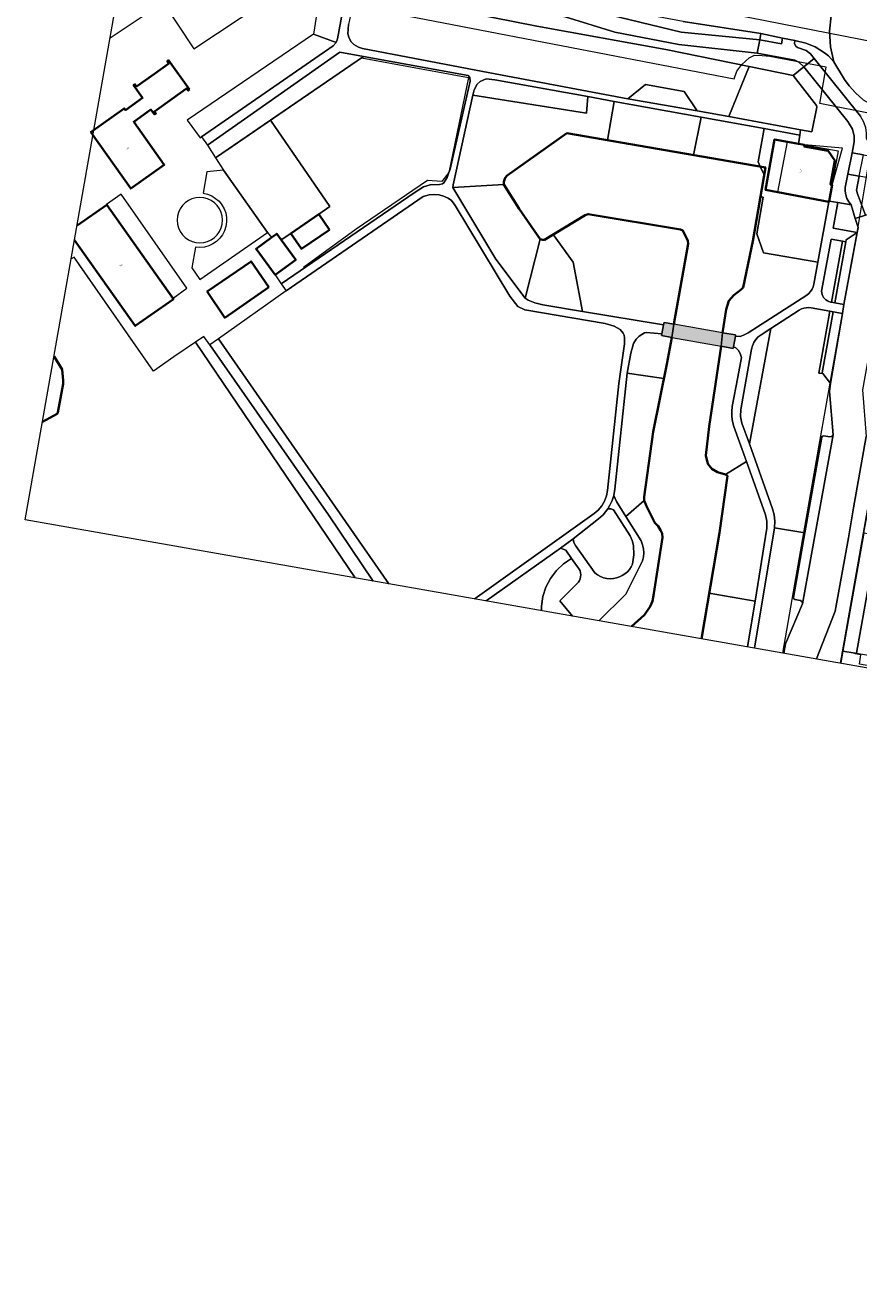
# Model space of a CAD drawing. Header units: metres. Extents: x 2514 to 227642, y 1683 to 852646.
# Tile 1 of 256: x 113345 to 113498, y 426016 to 426248. Entities that reach past the tile are written whole.
import ezdxf
from ezdxf.enums import TextEntityAlignment as Align
from ezdxf.lldxf.tags import DXFTag

# ---------------------------------------------------------------- set-up
doc = ezdxf.new("R2010")
doc.units = ezdxf.units.M
for name, color, linetype, lineweight in [('B-WE-GK-BESCHOEIING-G', 252, 'GK-BESCHOEIING', 35), ('B-WE-GR-BEPLANTING_CULTUUR_BOSPLANTSOEN-GV', 252, 'Continuous', 18), ('B-WE-GR-BEPLANTING_CULTUUR_HEESTERS-GV', 252, 'Continuous', 18), ('B-WE-GR-BEPLANTING_CULTUUR_VASTE PLANTENVAK-GV', 252, 'Continuous', 18), ('B-WE-GR-GROENVOORZIENING-GV', 252, 'Continuous', 18), ('B-WE-IE-TERREINAFSCHEIDING_KUNSTMATIG_HEKWERK-G', 252, 'IE-TERREINAFSCHEIDING-KUNSTMATIG', 18), ('B-WE-KG-GRENS_PERCEEL-GV', 252, 'KG-PERCEEL', 18), ('B-WE-KW-KUNSTWERK-GV', 252, 'Continuous', 18), ('B-WE-KW-KUNSTWERK-V', 252, 'Continuous', 18), ('B-WE-OG-BEBOUWING-GV', 4, 'Continuous', 35), ('B-WE-OG-BEBOUWING_BASSIN-GV', 252, 'Continuous', 35), ('B-WE-OG-BEBOUWING_HUISNUMMER-T25-200', 7, 'Continuous', 25), ('B-WE-OG-BEBOUWING_LUIFEL-GV', 252, 'Continuous', 18), ('B-WE-OG-BEBOUWING_OVERBOUWING-GV', 4, 'Continuous', 18), ('B-WE-OG-TERREIN_CULTUURSCHEIDING-GV', 252, 'Continuous', 18), ('B-WE-OG-TERREIN_ONBEGROEID-GV', 252, 'Continuous', 18), ('B-WE-OG-WATER-GV', 252, 'Continuous', 18), ('B-WE-VH-ONVERHARD-GV', 252, 'Continuous', 18), ('B-WE-VH-VERHARDING_ASFALT-GV', 252, 'Continuous', 18), ('B-WE-VH-VERHARDING_BETONSTRAATSTEEN-GV', 252, 'Continuous', 18), ('B-WE-VH-VERHARDING_GESLOTEN-GV', 252, 'Continuous', 18), ('B-WE-VH-VERHARDING_OPEN-GV', 252, 'Continuous', 18), ('B-WE-VH-VERHARDING_TEGEL-GV', 252, 'Continuous', 18)]:
    doc.layers.add(name, color=color, linetype=linetype, lineweight=lineweight)
doc.layers.add('X-XX-AL-HULPLIJN-G', color=6, linetype='Continuous', lineweight=18, plot=False)
doc.styles.add('NLCS-ISO-M200-T25', font='NLCS-ISO.ttf', dxfattribs={"height": 0.5})
doc.styles.get("Standard").update_dxf_attribs({"font": 'romans'})
doc.linetypes.add('GK-BESCHOEIING', pattern='A,30,-5,[1,NLCS.SHX,S=1,R=0,X=0,Y=0],-5', length=40)
doc.linetypes.add('IE-TERREINAFSCHEIDING-KUNSTMATIG', pattern='A,4,[82,NLCS.SHX,S=0.75,R=90,X=0,Y=0],4,-2', length=10)
tags = doc.linetypes.add('KG-PERCEEL', pattern='A,5.5,-2,["P",Standard,S=1.8,R=0,X=-0.5,Y=-0.9],-2,5.5,-2,[5,NLCS.SHX,S=0.75,R=0,X=0,Y=0],-2', length=19).pattern_tags.tags
tags[6] = DXFTag(74, 10)

msp = doc.modelspace()

# ---------------------------------------------------------------- hatches: boundary and pattern name
at = {"layer": 'B-WE-KW-KUNSTWERK-V'}
msp.add_hatch(color=256, dxfattribs=at).paths.add_polyline_path([(113474.663, 426189.08), (113475.012, 426191.019), (113475.054, 426191.25), (113472.655, 426191.669), (113463.734, 426193.228), (113461.914, 426193.546), (113461.837, 426193.131), (113461.532, 426191.479), (113461.469, 426191.135), (113463.353, 426190.8), (113472.407, 426189.191), (113474.612, 426188.799)])

# ---------------------------------------------------------------- linework, layer by layer
at = {"layer": 'B-WE-GK-BESCHOEIING-G', "ltscale": 0.5}
for points in [[(113472.655, 426191.669), (113473.325, 426195.912), (113473.791, 426197.518), (113474.693, 426198.565), (113476.077, 426199.579), (113476.427, 426199.973), (113478.203, 426208.458), (113480.505, 426222.007), (113444.101, 426228.292), (113433.107, 426220.544), (113432.776, 426220.141), (113432.524, 426219.362), (113432.534, 426218.868), (113435.348, 426214.411), (113439.205, 426208.867), (113439.652, 426208.732), (113439.992, 426208.736), (113447.453, 426213.279), (113448.016, 426213.445), (113464.946, 426210.607), (113465.36, 426210.45), (113466.257, 426208.523), (113466.333, 426207.993), (113463.734, 426193.228)], [(113463.353, 426190.8), (113462.436, 426185.898), (113459.924, 426173.47), (113458.289, 426161.505), (113458.275, 426160.851), (113458.686, 426159.834), (113460.213, 426156.738), (113460.825, 426156.127), (113461.254, 426155.435), (113461.54, 426154.796), (113461.641, 426154.063), (113460.05, 426143.761), (113459.775, 426142.394), (113459.346, 426141.375), (113458.311, 426139.845), (113455.912, 426137.73)], [(113468.793, 426135.462), (113472.06, 426154.927), (113473.539, 426165.37), (113473.215, 426165.643), (113471.74, 426166.038), (113470.661, 426166.697), (113469.938, 426167.592), (113469.561, 426169.136), (113470.195, 426174.454), (113472.407, 426189.191)], [(113347.855, 426175.3), (113350.544, 426176.773), (113350.656, 426177.02), (113351.61, 426182.277), (113351.634, 426182.863), (113351.428, 426184.907), (113349.969, 426187.304)]]:
    msp.add_lwpolyline(points, dxfattribs=at)
at = {"layer": 'B-WE-GK-BESCHOEIING-G', "ltscale": 0.5, "flags": 128}
msp.add_lwpolyline([(113347.855, 426175.3), (113350.544, 426176.773), (113350.656, 426177.02), (113351.61, 426182.277), (113351.634, 426182.863), (113351.428, 426184.907), (113349.969, 426187.304)], dxfattribs=at)
at = {"layer": 'B-WE-GR-BEPLANTING_CULTUUR_BOSPLANTSOEN-GV'}
msp.add_lwpolyline([(113360.278, 426245.847), (113362.62, 426247.4), (113370.009, 426252.303), (113375.628, 426243.834), (113392.818, 426255.239), (113362.938, 426260.956)], dxfattribs=at)
for points in [[(113447.689, 426232.005), (113426.82, 426235.271), (113423.219, 426218.841), (113423.175, 426218.325), (113432.534, 426218.868), (113432.524, 426219.362), (113432.776, 426220.141), (113433.107, 426220.544), (113444.101, 426228.292), (113451.508, 426227.013), (113452.767, 426234.15), (113447.896, 426235.036)], [(113445.248, 426204.617), (113441.59, 426209.709), (113439.992, 426208.736), (113439.652, 426208.732), (113439.205, 426208.867), (113436.453, 426198.004), (113436.986, 426197.644), (113438.193, 426197.184), (113439.664, 426196.777), (113446.942, 426195.58)]]:
    msp.add_lwpolyline(points, close=True, dxfattribs=at)
at = {"layer": 'B-WE-GR-BEPLANTING_CULTUUR_HEESTERS-GV'}
for points in [[(113403.648, 426254.667), (113398.958, 426255.567), (113397.606, 426246.506), (113401.712, 426244.937), (113401.994, 426245.652)], [(113485.58, 426238.936), (113477.553, 426240.56), (113473.81, 426231.355), (113486.985, 426228.946), (113489.042, 426228.564), (113489.94, 426233.096), (113489.88, 426233.408)], [(113480.272, 426229.146), (113468.751, 426231.242), (113467.3, 426224.287), (113479.579, 426222.167), (113479.166, 426223.07)], [(113389.127, 426210.064), (113381.039, 426221.502), (113378.026, 426221.195), (113377.337, 426217.276), (113378.145, 426217.093), (113378.912, 426216.78), (113379.617, 426216.344), (113380.24, 426215.798), (113380.765, 426215.156), (113381.176, 426214.437), (113381.463, 426213.659), (113381.617, 426212.845), (113381.635, 426212.017), (113381.516, 426211.197), (113381.264, 426210.407), (113380.884, 426209.671), (113380.388, 426209.007), (113379.79, 426208.434), (113379.105, 426207.968), (113378.352, 426207.621), (113377.552, 426207.403), (113376.728, 426207.32), (113375.901, 426207.375), (113375.263, 426203.58), (113376.703, 426201.424)], [(113480.102, 426216.569), (113479.596, 426216.655), (113478.203, 426208.458), (113476.427, 426199.973), (113476.077, 426199.579), (113474.693, 426198.565), (113473.791, 426197.518), (113473.325, 426195.912), (113472.655, 426191.669), (113475.054, 426191.25), (113475.012, 426191.019), (113475.905, 426191.001), (113476.498, 426191.211), (113477.342, 426191.672), (113488.094, 426198.593), (113488.482, 426198.89), (113488.817, 426199.247), (113489.089, 426199.653), (113489.292, 426200.098), (113489.42, 426200.57), (113490.153, 426204.62), (113480.146, 426206.32), (113478.955, 426209.814)], [(113496.224, 426215.184), (113493.817, 426215.583), (113492.946, 426210.867), (113497.381, 426210.08), (113497.536, 426211.019), (113497.018, 426212.664)], [(113494.643, 426208.455), (113492.571, 426208.834), (113490.873, 426199.635), (113490.84, 426199.323), (113490.857, 426199.009), (113490.923, 426198.702), (113491.035, 426198.409), (113491.193, 426198.137), (113491.391, 426197.894), (113491.624, 426197.684), (113491.888, 426197.513), (113492.175, 426197.386), (113492.478, 426197.305), (113492.651, 426197.273)], [(113488.895, 426196.237), (113488.445, 426196.286), (113487.994, 426196.266), (113487.55, 426196.179), (113487.124, 426196.026), (113486.727, 426195.81), (113481.526, 426192.462), (113477.575, 426171.232), (113481.839, 426159.343), (113482.142, 426158.207), (113482.25, 426157.036), (113482.16, 426155.863), (113487.756, 426154.886), (113490.873, 426172.49), (113490.992, 426172.684), (113491.214, 426172.734), (113492.357, 426172.527), (113492.729, 426172.61), (113492.961, 426172.912), (113492.258, 426180.902), (113492.439, 426182.353), (113491.053, 426184.16), (113490.323, 426184.253), (113492.341, 426195.602)], [(113461.903, 426183.259), (113455.125, 426184.225), (113452.894, 426162.93), (113452.682, 426161.758), (113453.194, 426160.683), (113454.912, 426157.908), (113458.275, 426160.851), (113458.289, 426161.505), (113459.924, 426173.47)], [(113480.53, 426158.252), (113477.019, 426168.043), (113473.215, 426165.643), (113473.539, 426165.37), (113472.06, 426154.927), (113470.203, 426143.861), (113478.622, 426142.377), (113480.761, 426155.776), (113480.802, 426157.029)]]:
    msp.add_lwpolyline(points, close=True, dxfattribs=at)
msp.add_lwpolyline([(113439.428, 426140.632), (113439.412, 426141.456), (113439.676, 426143.236), (113440.231, 426144.947), (113441.063, 426146.543), (113442.147, 426147.979), (113443.454, 426149.215), (113444.948, 426150.218), (113443.869, 426151.708), (113442.937, 426152.089), (113429.278, 426142.419)], dxfattribs=at)
at = {"layer": 'B-WE-GR-BEPLANTING_CULTUUR_VASTE PLANTENVAK-GV'}
for points in [[(113455.912, 426137.73), (113458.311, 426139.845), (113459.346, 426141.375), (113459.775, 426142.394), (113460.05, 426143.761), (113461.641, 426154.063), (113461.54, 426154.796), (113461.254, 426155.435), (113460.825, 426156.127), (113460.213, 426156.738), (113458.686, 426159.834), (113458.275, 426160.851), (113454.912, 426157.908), (113457.692, 426153.417), (113457.96, 426152.714), (113458.125, 426151.981), (113458.182, 426151.231), (113458.132, 426150.48), (113457.974, 426149.745), (113454.891, 426143.677), (113449.948, 426138.78)], [(113445.128, 426139.629), (113442.777, 426142.445), (113446.212, 426145.83), (113446.395, 426146.146), (113446.527, 426146.487), (113446.606, 426146.844), (113446.628, 426147.208), (113446.595, 426147.572), (113446.506, 426147.927), (113446.363, 426148.263), (113444.948, 426150.218), (113443.454, 426149.215), (113442.147, 426147.979), (113441.063, 426146.543), (113440.231, 426144.947), (113439.676, 426143.236), (113439.412, 426141.456), (113439.428, 426140.632)]]:
    msp.add_lwpolyline(points, dxfattribs=at)
msp.add_lwpolyline([(113452.636, 426159.118), (113452.134, 426159.349), (113451.587, 426159.336), (113450.724, 426158.241), (113449.876, 426157.471), (113445.212, 426153.811), (113445.355, 426153.17), (113445.651, 426152.59), (113449.213, 426147.592), (113449.696, 426147.196), (113450.234, 426146.88), (113450.814, 426146.65), (113451.423, 426146.512), (113452.046, 426146.469), (113452.622, 426146.516), (113453.186, 426146.644), (113453.726, 426146.851), (113454.255, 426147.071), (113454.745, 426147.367), (113455.185, 426147.735), (113455.564, 426148.164), (113455.875, 426148.645), (113456.109, 426149.168), (113456.392, 426150.87), (113456.282, 426152.597), (113456.061, 426153.498), (113455.686, 426154.347)], close=True, dxfattribs=at)
at = {"layer": 'B-WE-GR-GROENVOORZIENING-GV'}
msp.add_lwpolyline([(113501.08, 426154.455), (113498.586, 426154.874), (113494.751, 426133.177), (113496.993, 426132.8), (113497.018, 426132.879), (113497.209, 426132.845)], close=True, dxfattribs=at)
at = {"layer": 'B-WE-IE-TERREINAFSCHEIDING_KUNSTMATIG_HEKWERK-G', "ltscale": 0.2}
for points in [[(113381.49, 426225.074), (113406.409, 426242.138), (113426.02, 426238.527), (113422.408, 426221.119), (113421.151, 426219.424), (113418.505, 426219.641), (113405.387, 426210.659), (113395.725, 426203.655)], [(113405.206, 426146.658), (113375.943, 426189.942), (113371.916, 426187.219), (113368.196, 426184.584), (113354.691, 426204.009), (113353.638, 426205.524), (113353.121, 426205.206)], [(113349.969, 426187.304), (113351.428, 426184.907), (113351.634, 426182.863), (113351.61, 426182.277), (113350.656, 426177.02), (113350.544, 426176.773), (113347.855, 426175.3)]]:
    msp.add_lwpolyline(points, dxfattribs=at)
at = {"layer": 'B-WE-IE-TERREINAFSCHEIDING_KUNSTMATIG_HEKWERK-G', "ltscale": 0.2, "flags": 128}
for points in [[(113405.206, 426146.658), (113375.943, 426189.942), (113371.916, 426187.219), (113368.196, 426184.584), (113354.691, 426204.009), (113353.638, 426205.524), (113353.121, 426205.206)], [(113349.969, 426187.304), (113351.428, 426184.907), (113351.634, 426182.863), (113351.61, 426182.277), (113350.656, 426177.02), (113350.544, 426176.773), (113347.855, 426175.3)]]:
    msp.add_lwpolyline(points, dxfattribs=at)
at = {"layer": 'B-WE-KG-GRENS_PERCEEL-GV', "ltscale": 0.2}
for points in [[(113500.958, 426231.708), (113502.607, 426241.09), (113504.043, 426240.823), (113505.235, 426247.513), (113504.662, 426246.909), (113503.913, 426246.015), (113502.865, 426245.242), (113500.751, 426244.99), (113364.82, 426271.641)], [(113363.742, 426265.519), (113363.903, 426265.488), (113365.467, 426264.873), (113366.225, 426264.086), (113366.748, 426263.084), (113367.034, 426262.191), (113367.081, 426261.407), (113366.836, 426261.13), (113366.487, 426259.257), (113474.762, 426238.276), (113475.291, 426239.728), (113476.16, 426240.922), (113477.551, 426242.149), (113478.405, 426242.571)], [(113483.711, 426132.835), (113485.91, 426145.489), (113490.492, 426171.715), (113494.637, 426195.179), (113494.847, 426196.365), (113494.937, 426196.852), (113495.695, 426200.959), (113496.162, 426203.494), (113497.495, 426210.718), (113500.958, 426231.708), (113490.523, 426233.785), (113491.695, 426240.414), (113481.346, 426242.409), (113479.949, 426242.541), (113478.405, 426242.571)], [(113482.818, 426217.45), (113484.54, 426226.731), (113493.898, 426225.059), (113492.163, 426215.716)], [(113482.818, 426217.45), (113492.163, 426215.716)], [(113505.147, 426192.718), (113494.24, 426130.981)]]:
    msp.add_lwpolyline(points, dxfattribs=at)
at = {"layer": 'B-WE-KW-KUNSTWERK-GV'}
msp.add_lwpolyline([(113474.663, 426189.08), (113475.012, 426191.019), (113475.054, 426191.25), (113472.655, 426191.669), (113463.734, 426193.228), (113461.914, 426193.546), (113461.837, 426193.131), (113461.532, 426191.479), (113461.469, 426191.135), (113463.353, 426190.8), (113472.407, 426189.191), (113474.612, 426188.799)], close=True, dxfattribs=at)
at = {"layer": 'B-WE-OG-BEBOUWING-GV'}
for points in [[(113374.828, 426236.329), (113370.99, 426241.699), (113370.738, 426241.519), (113371.023, 426241.12), (113368.382, 426239.238), (113365.09, 426236.892), (113364.805, 426237.29), (113364.553, 426237.11), (113366.221, 426234.796), (113363.058, 426232.563), (113362.852, 426232.855), (113356.717, 426228.519), (113364.047, 426218.137), (113370.182, 426222.473), (113364.575, 426230.415), (113367.738, 426232.648), (113368.403, 426231.749), (113368.655, 426231.93), (113368.376, 426232.32), (113371.626, 426234.643), (113374.291, 426236.547), (113374.576, 426236.149)], [(113484.54, 426226.731), (113482.188, 426227.179), (113480.54, 426217.889), (113482.818, 426217.45), (113492.163, 426215.716), (113492.188, 426215.853), (113492.744, 426218.843), (113492.449, 426218.898), (113493.264, 426223.295), (113492.033, 426225.058), (113487.64, 426225.851), (113487.697, 426226.167), (113486.562, 426226.37)], [(113400.49, 426210.569), (113398.535, 426213.423), (113393.408, 426209.912), (113395.362, 426207.058)], [(113391.655, 426208.712), (113390.826, 426209.842), (113389.854, 426209.129), (113387.046, 426207.069), (113390.542, 426202.304), (113394.322, 426205.078)]]:
    msp.add_lwpolyline(points, close=True, dxfattribs=at)
msp.add_lwpolyline([(113353.735, 426208.693), (113364.877, 426192.919), (113371.861, 426197.852), (113359.622, 426215.18), (113354.204, 426211.353)], dxfattribs=at)
at = {"layer": 'B-WE-OG-BEBOUWING_BASSIN-GV'}
msp.add_lwpolyline([(113389.395, 426200.053), (113386.112, 426204.772), (113378.077, 426199.219), (113381.29, 426194.427)], close=True, dxfattribs=at)
at = {"layer": 'B-WE-OG-BEBOUWING_LUIFEL-GV'}
msp.add_lwpolyline([(113487.697, 426226.167), (113487.64, 426225.851), (113492.033, 426225.058), (113493.264, 426223.295), (113492.449, 426218.898), (113492.744, 426218.843), (113494.683, 426225.56)], close=True, dxfattribs=at)
at = {"layer": 'B-WE-OG-BEBOUWING_OVERBOUWING-GV'}
msp.add_lwpolyline([(113374.33, 426199.879), (113362.267, 426217.128), (113359.6, 426215.24), (113371.8, 426198)], close=True, dxfattribs=at)
at = {"layer": 'B-WE-OG-TERREIN_CULTUURSCHEIDING-GV'}
for points in [[(113422.405, 426251.128), (113405.29, 426254.343), (113403.981, 426248.278), (113403.865, 426246.581), (113404.115, 426245.763), (113404.483, 426245.116), (113404.969, 426244.621), (113405.852, 426244.116), (113406.556, 426243.884), (113429.909, 426239.371), (113455.291, 426234.633), (113458.537, 426237.231), (113465.596, 426235.973), (113468.005, 426232.417), (113473.81, 426231.355), (113477.553, 426240.56), (113462.215, 426243.664), (113438.552, 426247.986)], [(113445.354, 426253.955), (113445.131, 426254.032), (113444.591, 426251.799), (113465.06, 426246.846), (113479.485, 426245.485), (113479.657, 426246.615), (113465.421, 426248.804), (113453.613, 426251.041)], [(113401.712, 426244.937), (113397.606, 426246.506), (113374.413, 426230.696), (113376.752, 426227.45), (113377.037, 426227.666), (113401.181, 426244.381)], [(113406.767, 426242.384), (113402.429, 426243.175), (113378.111, 426226.135), (113379.6, 426223.78), (113389.702, 426230.698)], [(113425.941, 426238.887), (113406.767, 426242.384), (113389.702, 426230.698), (113400.575, 426214.82), (113398.535, 426213.423), (113400.49, 426210.569), (113395.362, 426207.058), (113393.408, 426209.912), (113391.655, 426208.712), (113394.322, 426205.078), (113390.542, 426202.304), (113391.659, 426200.639), (113416.031, 426217.363), (113417.763, 426218.45), (113418.997, 426218.806), (113420.717, 426218.897), (113421.244, 426219.028), (113421.478, 426219.218), (113421.816, 426219.681), (113422.092, 426220.198), (113422.408, 426221.119), (113422.637, 426221.688), (113426.345, 426237.874), (113426.263, 426238.521)], [(113430.842, 426238.139), (113429.282, 426238.282), (113428.139, 426237.816), (113427.637, 426237.29), (113427.046, 426236.304), (113426.82, 426235.271), (113447.689, 426232.005), (113447.896, 426235.036)], [(113468.751, 426231.242), (113452.767, 426234.15), (113451.508, 426227.013), (113467.3, 426224.287)], [(113435.348, 426214.411), (113432.534, 426218.868), (113423.175, 426218.325), (113431.069, 426205.171), (113436.453, 426198.004), (113439.205, 426208.867)], [(113464.946, 426210.607), (113448.016, 426213.445), (113447.453, 426213.279), (113441.59, 426209.709), (113445.248, 426204.617), (113446.942, 426195.58), (113461.837, 426193.131), (113461.914, 426193.546), (113463.734, 426193.228), (113466.333, 426207.993), (113466.257, 426208.523), (113465.36, 426210.45)], [(113477.575, 426171.232), (113481.526, 426192.462), (113479.735, 426191.309), (113479.213, 426190.909), (113478.764, 426190.429), (113478.4, 426189.881), (113478.13, 426189.282), (113477.962, 426188.646), (113475.998, 426177.59), (113475.939, 426176.294), (113476.214, 426175.027)], [(113461.532, 426191.479), (113458.662, 426191.69), (113458.31, 426191.616), (113457.341, 426191.02), (113456.811, 426190.499), (113456.308, 426189.667), (113455.826, 426187.925), (113455.125, 426184.225), (113461.903, 426183.259), (113462.436, 426185.898), (113463.353, 426190.8), (113461.469, 426191.135)], [(113474.612, 426188.799), (113472.407, 426189.191), (113470.195, 426174.454), (113469.561, 426169.136), (113469.938, 426167.592), (113470.661, 426166.697), (113471.74, 426166.038), (113473.215, 426165.643), (113477.019, 426168.043), (113474.726, 426174.438), (113474.47, 426175.339), (113474.336, 426176.265), (113474.327, 426177.202), (113474.443, 426178.131), (113475.482, 426183.491), (113476.097, 426187.14), (113475.89, 426187.851), (113475.585, 426188.383), (113475.118, 426188.877), (113474.663, 426189.08)]]:
    msp.add_lwpolyline(points, close=True, dxfattribs=at)
for points in [[(113498.46, 426234.437), (113497.035, 426235.741), (113495.907, 426237.005), (113495.006, 426238.166), (113493.097, 426241.411), (113492.065, 426242.536), (113491.388, 426243.092), (113489.676, 426244.186), (113487.924, 426244.829), (113485.894, 426245.328), (113485.871, 426244.722), (113486.121, 426244.272), (113486.401, 426244.065), (113487.967, 426243.504), (113488.796, 426242.874), (113489.463, 426242.04), (113497.953, 426231.417)], [(113405.206, 426146.658), (113375.943, 426189.942), (113371.916, 426187.219), (113368.196, 426184.584), (113353.638, 426205.524), (113353.121, 426205.206)], [(113408.552, 426146.069), (113400.335, 426158.223), (113378.543, 426189.47), (113377.462, 426190.969), (113375.943, 426189.942), (113405.206, 426146.658)], [(113349.969, 426187.304), (113351.428, 426184.907), (113351.634, 426182.863), (113351.61, 426182.277), (113350.656, 426177.02), (113350.544, 426176.773), (113347.855, 426175.3)], [(113483.884, 426132.804), (113484.202, 426134.545), (113487.307, 426141.875), (113487.261, 426142.252), (113486.946, 426142.463), (113485.909, 426142.681), (113485.709, 426142.805), (113485.657, 426143.034), (113487.756, 426154.886), (113482.16, 426155.863), (113478.533, 426133.746)], [(113477.211, 426133.979), (113478.622, 426142.377), (113470.203, 426143.861), (113468.793, 426135.461)]]:
    msp.add_lwpolyline(points, dxfattribs=at)
at = {"layer": 'B-WE-OG-TERREIN_CULTUURSCHEIDING-GV', "flags": 128}
for points in [[(113405.206, 426146.658), (113375.943, 426189.942), (113371.916, 426187.219), (113368.196, 426184.584), (113353.638, 426205.524), (113353.121, 426205.206)], [(113349.969, 426187.304), (113351.428, 426184.907), (113351.634, 426182.863), (113351.61, 426182.277), (113350.656, 426177.02), (113350.544, 426176.773), (113347.855, 426175.3)]]:
    msp.add_lwpolyline(points, dxfattribs=at)
at = {"layer": 'B-WE-OG-TERREIN_ONBEGROEID-GV'}
msp.add_lwpolyline([(113400.575, 426214.82), (113389.702, 426230.698), (113379.6, 426223.78), (113381.039, 426221.502), (113389.127, 426210.064), (113389.854, 426209.129), (113390.826, 426209.842), (113391.655, 426208.712), (113393.408, 426209.912), (113398.535, 426213.423)], close=True, dxfattribs=at)
at = {"layer": 'B-WE-OG-WATER-GV'}
for points in [[(113468.793, 426135.461), (113470.203, 426143.861), (113472.06, 426154.927), (113473.539, 426165.37), (113473.215, 426165.643), (113471.74, 426166.038), (113470.661, 426166.697), (113469.938, 426167.592), (113469.561, 426169.136), (113470.195, 426174.454), (113472.407, 426189.191), (113472.655, 426191.669), (113473.325, 426195.912), (113473.791, 426197.518), (113474.693, 426198.565), (113476.077, 426199.579), (113476.427, 426199.973), (113478.203, 426208.458), (113479.596, 426216.655), (113480.274, 426220.645), (113479.579, 426222.167), (113467.3, 426224.287), (113451.508, 426227.013), (113444.101, 426228.292), (113433.107, 426220.544), (113432.776, 426220.141), (113432.524, 426219.362), (113432.534, 426218.868), (113435.348, 426214.411), (113439.205, 426208.867), (113439.652, 426208.732), (113439.992, 426208.736), (113441.59, 426209.709), (113447.453, 426213.279), (113448.016, 426213.445), (113464.946, 426210.607), (113465.36, 426210.45), (113466.257, 426208.523), (113466.333, 426207.993), (113463.734, 426193.228), (113463.353, 426190.8), (113462.436, 426185.898), (113461.903, 426183.259), (113459.924, 426173.47), (113458.289, 426161.505), (113458.275, 426160.851), (113458.686, 426159.834), (113460.213, 426156.738), (113460.825, 426156.127), (113461.254, 426155.435), (113461.54, 426154.796), (113461.641, 426154.063), (113460.05, 426143.761), (113459.775, 426142.394), (113459.346, 426141.375), (113458.311, 426139.845), (113455.912, 426137.73)], [(113347.855, 426175.3), (113350.544, 426176.773), (113350.656, 426177.02), (113351.61, 426182.277), (113351.634, 426182.863), (113351.428, 426184.907), (113349.969, 426187.304)]]:
    msp.add_lwpolyline(points, dxfattribs=at)
at = {"layer": 'B-WE-OG-WATER-GV', "flags": 128}
msp.add_lwpolyline([(113347.855, 426175.3), (113350.544, 426176.773), (113350.656, 426177.02), (113351.61, 426182.277), (113351.634, 426182.863), (113351.428, 426184.907), (113349.969, 426187.304)], dxfattribs=at)
at = {"layer": 'B-WE-VH-ONVERHARD-GV'}
msp.add_lwpolyline([(113427.145, 426142.795), (113427.704, 426143.183), (113449.068, 426158.447), (113449.834, 426159.104), (113450.48, 426159.879), (113450.986, 426160.752), (113451.339, 426161.698), (113451.528, 426162.689), (113453.587, 426182.345), (113454.649, 426189.607), (113454.673, 426190.704), (113454.584, 426191.221), (113454.419, 426191.606), (113453.869, 426192.231), (113452.784, 426192.879), (113451.093, 426193.362), (113436.357, 426195.864), (113435.077, 426196.5), (113433.606, 426198.398), (113423.578, 426215.029), (113422.923, 426215.945), (113422.281, 426216.374), (113421.46, 426216.731), (113420.65, 426216.967), (113419.839, 426217.048), (113418.807, 426216.976), (113417.729, 426216.689), (113392.532, 426199.367), (113380.158, 426190.572), (113411.379, 426145.571)], dxfattribs=at)
for points in [[(113463.734, 426193.228), (113461.914, 426193.546), (113461.837, 426193.131), (113461.532, 426191.479), (113461.469, 426191.135), (113463.353, 426190.8)], [(113475.054, 426191.25), (113472.655, 426191.669), (113472.407, 426189.191), (113474.612, 426188.799), (113474.663, 426189.08), (113475.012, 426191.019)]]:
    msp.add_lwpolyline(points, close=True, dxfattribs=at)
at = {"layer": 'B-WE-VH-VERHARDING_ASFALT-GV'}
for points in [[(113403.648, 426254.667), (113401.994, 426245.652), (113401.712, 426244.937), (113401.181, 426244.381), (113377.037, 426227.666), (113378.111, 426226.135), (113402.429, 426243.175), (113406.767, 426242.384), (113425.941, 426238.887), (113426.263, 426238.521), (113426.345, 426237.874), (113422.637, 426221.688), (113422.408, 426221.119), (113422.092, 426220.198), (113421.816, 426219.681), (113421.478, 426219.218), (113421.244, 426219.028), (113420.717, 426218.897), (113418.997, 426218.806), (113417.763, 426218.45), (113416.031, 426217.363), (113391.659, 426200.639), (113392.532, 426199.367), (113417.729, 426216.689), (113418.807, 426216.976), (113419.839, 426217.048), (113420.65, 426216.967), (113421.46, 426216.731), (113422.281, 426216.374), (113422.923, 426215.945), (113423.578, 426215.029), (113433.606, 426198.398), (113435.077, 426196.5), (113436.357, 426195.864), (113451.093, 426193.362), (113452.784, 426192.879), (113453.869, 426192.231), (113454.419, 426191.606), (113454.584, 426191.221), (113454.673, 426190.704), (113454.649, 426189.607), (113453.587, 426182.345), (113451.528, 426162.689), (113451.339, 426161.698), (113450.986, 426160.752), (113450.48, 426159.879), (113449.834, 426159.104), (113449.068, 426158.447), (113427.704, 426143.183), (113427.145, 426142.795)], [(113429.278, 426142.419), (113442.937, 426152.089), (113445.212, 426153.811), (113449.876, 426157.471), (113450.724, 426158.241), (113451.587, 426159.336), (113451.984, 426159.975), (113452.386, 426160.844), (113452.682, 426161.758), (113452.894, 426162.93), (113455.125, 426184.225), (113455.826, 426187.925), (113456.308, 426189.667), (113456.811, 426190.499), (113457.341, 426191.02), (113458.31, 426191.616), (113458.662, 426191.69), (113461.532, 426191.479), (113461.837, 426193.131), (113446.942, 426195.58), (113439.664, 426196.777), (113438.193, 426197.184), (113436.986, 426197.644), (113436.453, 426198.004), (113431.069, 426205.171), (113423.175, 426218.325), (113423.219, 426218.841), (113426.82, 426235.271), (113427.046, 426236.304), (113427.637, 426237.29), (113428.139, 426237.816), (113429.282, 426238.282), (113430.842, 426238.139), (113447.896, 426235.036), (113452.767, 426234.15), (113468.751, 426231.242), (113480.272, 426229.146), (113486.822, 426227.954), (113486.985, 426228.946), (113473.81, 426231.355), (113468.005, 426232.417), (113455.291, 426234.633), (113429.909, 426239.371), (113406.556, 426243.884), (113405.852, 426244.116), (113404.969, 426244.621), (113404.483, 426245.116), (113404.115, 426245.763), (113403.865, 426246.581), (113403.981, 426248.278)], [(113492.592, 426249.874), (113492.274, 426247.038), (113492.444, 426244.189), (113493.097, 426241.411), (113495.006, 426238.166), (113495.907, 426237.005), (113497.035, 426235.741), (113498.46, 426234.437), (113500.745, 426233.175), (113503.184, 426232.271), (113505.738, 426231.782), (113508.338, 426231.721), (113510.913, 426232.09), (113513.391, 426232.879), (113514.529, 426233.476), (113516.101, 426234.083), (113518.192, 426235.936), (113519.93, 426238.122), (113521.263, 426240.577), (113522.151, 426243.226), (113522.185, 426243.451), (113522.566, 426245.988), (113522.497, 426248.781)], [(113478.533, 426133.746), (113482.16, 426155.863), (113482.25, 426157.036), (113482.142, 426158.207), (113481.839, 426159.343), (113477.575, 426171.232), (113476.214, 426175.027), (113475.939, 426176.294), (113475.998, 426177.59), (113477.962, 426188.646), (113478.13, 426189.282), (113478.4, 426189.881), (113478.764, 426190.429), (113479.213, 426190.909), (113479.735, 426191.309), (113481.526, 426192.462), (113486.727, 426195.81), (113487.124, 426196.026), (113487.55, 426196.179), (113487.994, 426196.266), (113488.445, 426196.286), (113488.895, 426196.237), (113492.341, 426195.602), (113492.935, 426195.493), (113494.637, 426195.179), (113494.937, 426196.852), (113493.237, 426197.166), (113492.651, 426197.273), (113492.478, 426197.305), (113492.175, 426197.386), (113491.888, 426197.513), (113491.624, 426197.684), (113491.391, 426197.894), (113491.193, 426198.137), (113491.035, 426198.409), (113490.923, 426198.702), (113490.857, 426199.009), (113490.84, 426199.323), (113490.873, 426199.635), (113492.571, 426208.834), (113494.643, 426208.455), (113495.255, 426208.343), (113495.323, 426208.719), (113497.381, 426210.08), (113492.946, 426210.867), (113493.817, 426215.583), (113492.188, 426215.853), (113492.163, 426215.716), (113490.153, 426204.62), (113489.42, 426200.57), (113489.292, 426200.098), (113489.089, 426199.653), (113488.817, 426199.247), (113488.482, 426198.89), (113488.094, 426198.593), (113477.342, 426191.672), (113476.498, 426191.211), (113475.905, 426191.001), (113475.012, 426191.019), (113474.663, 426189.08), (113475.118, 426188.877), (113475.585, 426188.383), (113475.89, 426187.851), (113476.097, 426187.14), (113475.482, 426183.491), (113474.443, 426178.131), (113474.327, 426177.202), (113474.336, 426176.265), (113474.47, 426175.339), (113474.726, 426174.438), (113477.019, 426168.043), (113480.53, 426158.252), (113480.802, 426157.029), (113480.761, 426155.776), (113478.622, 426142.377), (113477.211, 426133.979)], [(113411.379, 426145.571), (113380.158, 426190.572), (113378.543, 426189.47), (113400.335, 426158.223), (113408.552, 426146.069)], [(113449.948, 426138.78), (113454.891, 426143.677), (113457.974, 426149.745), (113458.132, 426150.48), (113458.182, 426151.231), (113458.125, 426151.981), (113457.96, 426152.714), (113457.692, 426153.417), (113454.912, 426157.908), (113453.194, 426160.683), (113452.682, 426161.758), (113452.386, 426160.844), (113451.984, 426159.975), (113451.587, 426159.336), (113452.134, 426159.349), (113452.636, 426159.118), (113455.686, 426154.347), (113456.061, 426153.498), (113456.282, 426152.597), (113456.392, 426150.87), (113456.109, 426149.168), (113455.875, 426148.645), (113455.564, 426148.164), (113455.185, 426147.735), (113454.745, 426147.367), (113454.255, 426147.071), (113453.726, 426146.851), (113453.186, 426146.644), (113452.622, 426146.516), (113452.046, 426146.469), (113451.423, 426146.512), (113450.814, 426146.65), (113450.234, 426146.88), (113449.696, 426147.196), (113449.213, 426147.592), (113445.651, 426152.59), (113445.355, 426153.17), (113445.212, 426153.811), (113442.937, 426152.089), (113443.869, 426151.708), (113444.948, 426150.218), (113446.363, 426148.263), (113446.506, 426147.927), (113446.595, 426147.572), (113446.628, 426147.208), (113446.606, 426146.844), (113446.527, 426146.487), (113446.395, 426146.146), (113446.212, 426145.83), (113442.777, 426142.445), (113445.128, 426139.629)]]:
    msp.add_lwpolyline(points, dxfattribs=at)
at = {"layer": 'B-WE-VH-VERHARDING_ASFALT-GV', "flags": 128}
for points in [[(113403.648, 426254.667), (113401.994, 426245.652), (113401.712, 426244.937), (113401.181, 426244.381), (113377.037, 426227.666), (113378.111, 426226.135), (113402.429, 426243.175), (113406.767, 426242.384), (113425.941, 426238.887), (113426.263, 426238.521), (113426.345, 426237.874), (113422.637, 426221.688), (113422.408, 426221.119), (113422.092, 426220.198), (113421.816, 426219.681), (113421.478, 426219.218), (113421.244, 426219.028), (113420.717, 426218.897), (113418.997, 426218.806), (113417.763, 426218.45), (113416.031, 426217.363), (113391.659, 426200.639), (113392.532, 426199.367), (113417.729, 426216.689), (113418.807, 426216.976), (113419.839, 426217.048), (113420.65, 426216.967), (113421.46, 426216.731), (113422.281, 426216.374), (113422.923, 426215.945), (113423.578, 426215.029), (113433.606, 426198.398), (113435.077, 426196.5), (113436.357, 426195.864), (113451.093, 426193.362), (113452.784, 426192.879), (113453.869, 426192.231), (113454.419, 426191.606), (113454.584, 426191.221), (113454.673, 426190.704), (113454.649, 426189.607), (113453.587, 426182.345), (113451.528, 426162.689), (113451.339, 426161.698), (113450.986, 426160.752), (113450.48, 426159.879), (113449.834, 426159.104), (113449.068, 426158.447), (113427.704, 426143.183), (113427.145, 426142.795)], [(113429.278, 426142.419), (113442.937, 426152.089), (113445.212, 426153.811), (113449.876, 426157.471), (113450.724, 426158.241), (113451.587, 426159.336), (113451.984, 426159.975), (113452.386, 426160.844), (113452.682, 426161.758), (113452.894, 426162.93), (113455.125, 426184.225), (113455.826, 426187.925), (113456.308, 426189.667), (113456.811, 426190.499), (113457.341, 426191.02), (113458.31, 426191.616), (113458.662, 426191.69), (113461.532, 426191.479), (113461.837, 426193.131), (113446.942, 426195.58), (113439.664, 426196.777), (113438.193, 426197.184), (113436.986, 426197.644), (113436.453, 426198.004), (113431.069, 426205.171), (113423.175, 426218.325), (113423.219, 426218.841), (113426.82, 426235.271), (113427.046, 426236.304), (113427.637, 426237.29), (113428.139, 426237.816), (113429.282, 426238.282), (113430.842, 426238.139), (113447.896, 426235.036), (113452.767, 426234.15), (113468.751, 426231.242), (113480.272, 426229.146), (113486.822, 426227.954), (113486.985, 426228.946), (113473.81, 426231.355), (113468.005, 426232.417), (113455.291, 426234.633), (113429.909, 426239.371), (113406.556, 426243.884), (113405.852, 426244.116), (113404.969, 426244.621), (113404.483, 426245.116), (113404.115, 426245.763), (113403.865, 426246.581), (113403.981, 426248.278)], [(113478.533, 426133.746), (113482.16, 426155.863), (113482.25, 426157.036), (113482.142, 426158.207), (113481.839, 426159.343), (113477.575, 426171.232), (113476.214, 426175.027), (113475.939, 426176.294), (113475.998, 426177.59), (113477.962, 426188.646), (113478.13, 426189.282), (113478.4, 426189.881), (113478.764, 426190.429), (113479.213, 426190.909), (113479.735, 426191.309), (113481.526, 426192.462), (113486.727, 426195.81), (113487.124, 426196.026), (113487.55, 426196.179), (113487.994, 426196.266), (113488.445, 426196.286), (113488.895, 426196.237), (113492.341, 426195.602), (113492.935, 426195.493), (113494.637, 426195.179), (113494.937, 426196.852), (113493.237, 426197.166), (113492.651, 426197.273), (113492.478, 426197.305), (113492.175, 426197.386), (113491.888, 426197.513), (113491.624, 426197.684), (113491.391, 426197.894), (113491.193, 426198.137), (113491.035, 426198.409), (113490.923, 426198.702), (113490.857, 426199.009), (113490.84, 426199.323), (113490.873, 426199.635), (113492.571, 426208.834), (113494.643, 426208.455), (113495.255, 426208.343), (113495.323, 426208.719), (113497.381, 426210.08), (113492.946, 426210.867), (113493.817, 426215.583), (113492.188, 426215.853), (113492.163, 426215.716), (113490.153, 426204.62), (113489.42, 426200.57), (113489.292, 426200.098), (113489.089, 426199.653), (113488.817, 426199.247), (113488.482, 426198.89), (113488.094, 426198.593), (113477.342, 426191.672), (113476.498, 426191.211), (113475.905, 426191.001), (113475.012, 426191.019), (113474.663, 426189.08), (113475.118, 426188.877), (113475.585, 426188.383), (113475.89, 426187.851), (113476.097, 426187.14), (113475.482, 426183.491), (113474.443, 426178.131), (113474.327, 426177.202), (113474.336, 426176.265), (113474.47, 426175.339), (113474.726, 426174.438), (113477.019, 426168.043), (113480.53, 426158.252), (113480.802, 426157.029), (113480.761, 426155.776), (113478.622, 426142.377), (113477.211, 426133.979)]]:
    msp.add_lwpolyline(points, dxfattribs=at)
at = {"layer": 'B-WE-VH-VERHARDING_BETONSTRAATSTEEN-GV'}
for points in [[(113494.937, 426196.852), (113497.381, 426210.08), (113495.323, 426208.719), (113495.255, 426208.343), (113493.237, 426197.166)], [(113494.637, 426195.179), (113492.935, 426195.493), (113490.951, 426184.293), (113491.053, 426184.16), (113492.439, 426182.353)]]:
    msp.add_lwpolyline(points, close=True, dxfattribs=at)
at = {"layer": 'B-WE-VH-VERHARDING_GESLOTEN-GV'}
for points in [[(113363.197, 426262.427), (113393.128, 426256.685), (113398.958, 426255.567), (113403.648, 426254.667), (113405.29, 426254.343), (113422.405, 426251.128), (113438.552, 426247.986), (113462.215, 426243.664), (113477.553, 426240.56), (113485.58, 426238.936), (113487.55, 426240.51), (113487.53, 426240.535), (113486.623, 426241.344), (113485.899, 426241.693), (113478.984, 426243.023), (113464.646, 426244.593), (113452.862, 426246.864), (113443.761, 426249.67), (113408.89, 426256.316), (113363.64, 426264.941)], [(113465.421, 426248.804), (113479.657, 426246.615), (113483.654, 426245.752), (113485.894, 426245.328), (113487.924, 426244.829), (113489.676, 426244.186), (113491.388, 426243.092), (113492.065, 426242.536), (113493.097, 426241.411), (113492.444, 426244.189), (113492.274, 426247.038), (113492.592, 426249.874)]]:
    msp.add_lwpolyline(points, dxfattribs=at)
for points in [[(113444.591, 426251.799), (113409.303, 426258.483), (113408.89, 426256.316), (113443.761, 426249.67), (113452.862, 426246.864), (113464.646, 426244.593), (113478.984, 426243.023), (113479.485, 426245.485), (113465.06, 426246.846)], [(113474.663, 426189.08), (113475.012, 426191.019), (113475.054, 426191.25), (113472.655, 426191.669), (113463.734, 426193.228), (113461.914, 426193.546), (113461.837, 426193.131), (113461.532, 426191.479), (113461.469, 426191.135), (113463.353, 426190.8), (113472.407, 426189.191), (113474.612, 426188.799)]]:
    msp.add_lwpolyline(points, close=True, dxfattribs=at)
at = {"layer": 'B-WE-VH-VERHARDING_OPEN-GV'}
for points in [[(113485.894, 426245.328), (113483.654, 426245.752), (113483.458, 426244.721), (113479.485, 426245.485), (113478.984, 426243.023), (113485.899, 426241.693), (113486.623, 426241.344), (113487.53, 426240.535), (113487.55, 426240.51), (113489.463, 426242.04), (113488.796, 426242.874), (113487.967, 426243.504), (113486.401, 426244.065), (113486.121, 426244.272), (113485.871, 426244.722)], [(113483.654, 426245.752), (113479.657, 426246.615), (113479.485, 426245.485), (113483.458, 426244.721)], [(113465.596, 426235.973), (113458.537, 426237.231), (113455.291, 426234.633), (113468.005, 426232.417)], [(113486.822, 426227.954), (113480.272, 426229.146), (113479.166, 426223.07), (113479.579, 426222.167), (113480.274, 426220.645), (113479.596, 426216.655), (113480.102, 426216.569), (113478.955, 426209.814), (113480.146, 426206.32), (113490.153, 426204.62), (113492.163, 426215.716), (113482.818, 426217.45), (113480.54, 426217.889), (113482.188, 426227.179), (113484.54, 426226.731), (113486.562, 426226.37)], [(113500.696, 426219.876), (113497.729, 426220.421), (113497.239, 426217.862), (113497.404, 426217.195), (113498.886, 426213.266), (113499.573, 426213.487)], [(113376.706, 426216.506), (113375.981, 426216.443), (113375.278, 426216.254), (113374.619, 426215.947), (113374.023, 426215.529), (113373.509, 426215.015), (113373.091, 426214.419), (113372.784, 426213.76), (113372.596, 426213.057), (113372.532, 426212.332), (113372.596, 426211.607), (113372.784, 426210.905), (113373.092, 426210.245), (113373.509, 426209.649), (113374.023, 426209.135), (113374.619, 426208.718), (113375.279, 426208.41), (113375.981, 426208.222), (113376.706, 426208.158), (113377.431, 426208.222), (113378.134, 426208.41), (113378.793, 426208.718), (113379.389, 426209.135), (113379.903, 426209.649), (113380.321, 426210.245), (113380.628, 426210.905), (113380.816, 426211.608), (113380.88, 426212.332), (113380.816, 426213.057), (113380.628, 426213.76), (113380.321, 426214.419), (113379.903, 426215.015), (113379.389, 426215.53), (113378.793, 426215.947), (113378.134, 426216.254), (113377.431, 426216.443)], [(113487.307, 426141.875), (113492.961, 426172.912), (113492.729, 426172.61), (113492.357, 426172.527), (113491.214, 426172.734), (113490.992, 426172.684), (113490.873, 426172.49), (113487.756, 426154.886), (113485.657, 426143.034), (113485.709, 426142.805), (113485.909, 426142.681), (113486.946, 426142.463), (113487.261, 426142.252)], [(113505.868, 426153.65), (113501.08, 426154.455), (113497.209, 426132.845), (113501.991, 426132.002)]]:
    msp.add_lwpolyline(points, close=True, dxfattribs=at)
for points in [[(113498.886, 426213.266), (113497.018, 426212.664), (113497.536, 426211.019), (113497.381, 426210.08), (113494.937, 426196.852), (113494.637, 426195.179), (113492.439, 426182.353), (113492.258, 426180.902), (113492.961, 426172.912), (113487.307, 426141.875), (113484.202, 426134.545), (113483.884, 426132.804)], [(113489.895, 426131.746), (113489.905, 426131.804), (113493.339, 426140.539), (113495.737, 426154.025), (113496.7, 426159.486), (113499.003, 426172.613)], [(113537.765, 426123.317), (113537.817, 426123.616), (113514.412, 426127.772), (113514.435, 426127.9), (113512.538, 426128.231), (113507.794, 426129.059), (113501.661, 426130.13), (113497.755, 426130.812), (113498.045, 426132.496), (113496.959, 426132.693), (113496.993, 426132.8), (113494.751, 426133.177), (113494.35, 426130.961)]]:
    msp.add_lwpolyline(points, dxfattribs=at)
at = {"layer": 'B-WE-VH-VERHARDING_TEGEL-GV'}
for points in [[(113497.953, 426231.417), (113489.463, 426242.04), (113487.55, 426240.51), (113495.625, 426230.466), (113496.486, 426229.032), (113496.82, 426227.746), (113496.807, 426226.754), (113496.41, 426224.72), (113498.531, 426224.344), (113501.392, 426223.836), (113501.869, 426226.162), (113499.78, 426226.59), (113499.267, 426226.952), (113499.079, 426227.343), (113499.09, 426228.376), (113498.936, 426229.304), (113498.567, 426230.342)], [(113495.625, 426230.466), (113487.55, 426240.51), (113485.58, 426238.936), (113489.88, 426233.408), (113489.94, 426233.096), (113489.042, 426228.564), (113486.985, 426228.946), (113486.822, 426227.954), (113486.562, 426226.37), (113487.697, 426226.167), (113487.64, 426225.851), (113492.033, 426225.058), (113493.264, 426223.295), (113492.449, 426218.898), (113492.744, 426218.843), (113492.188, 426215.853), (113493.817, 426215.583), (113496.224, 426215.184), (113495.803, 426215.73), (113495.478, 426216.338), (113495.259, 426216.991), (113495.151, 426217.672), (113495.157, 426218.361), (113495.64, 426220.804), (113496.41, 426224.72), (113496.807, 426226.754), (113496.82, 426227.746), (113496.486, 426229.032)], [(113498.531, 426224.344), (113496.41, 426224.72), (113495.64, 426220.804), (113497.729, 426220.421)], [(113497.729, 426220.421), (113495.64, 426220.804), (113495.157, 426218.361), (113495.151, 426217.672), (113495.259, 426216.991), (113495.478, 426216.338), (113495.803, 426215.73), (113496.224, 426215.184), (113497.018, 426212.664), (113498.886, 426213.266), (113497.404, 426217.195), (113497.239, 426217.862)], [(113495.255, 426208.343), (113494.643, 426208.455), (113492.651, 426197.273), (113493.237, 426197.166)], [(113492.935, 426195.493), (113492.341, 426195.602), (113490.323, 426184.253), (113491.053, 426184.16), (113490.951, 426184.293)]]:
    msp.add_lwpolyline(points, close=True, dxfattribs=at)
msp.add_lwpolyline([(113494.35, 426130.961), (113494.751, 426133.177), (113498.586, 426154.874), (113499.115, 426157.867), (113504.713, 426188.986), (113504.885, 426191.186), (113505.015, 426191.943), (113500.416, 426192.73), (113498.339, 426181.158), (113499.003, 426172.613), (113496.7, 426159.486), (113495.737, 426154.025), (113493.339, 426140.539), (113489.905, 426131.804), (113489.895, 426131.746)], dxfattribs=at)
at = {"layer": 'X-XX-AL-HULPLIJN-G', "ltscale": 0.2}
msp.add_lwpolyline([(113439.145, 426693.745), (114243.2, 426552.164), (114148.744, 426015.734), (113344.689, 426157.314)], close=True, dxfattribs=at)

# ---------------------------------------------------------------- texts
at = {"layer": 'B-WE-OG-BEBOUWING_HUISNUMMER-T25-200', "style": 'NLCS-ISO-M200-T25'}
for s, rotation, p in [('1', 305, (113363.45, 426225.496)), ('3', 350, (113486.974, 426221.341)), ('2', 305, (113362.25, 426204.05))]:
    msp.add_text(s, height=0.5, rotation=rotation, dxfattribs=at).set_placement(p, align=Align.MIDDLE)

doc.saveas('drawing.dxf')
